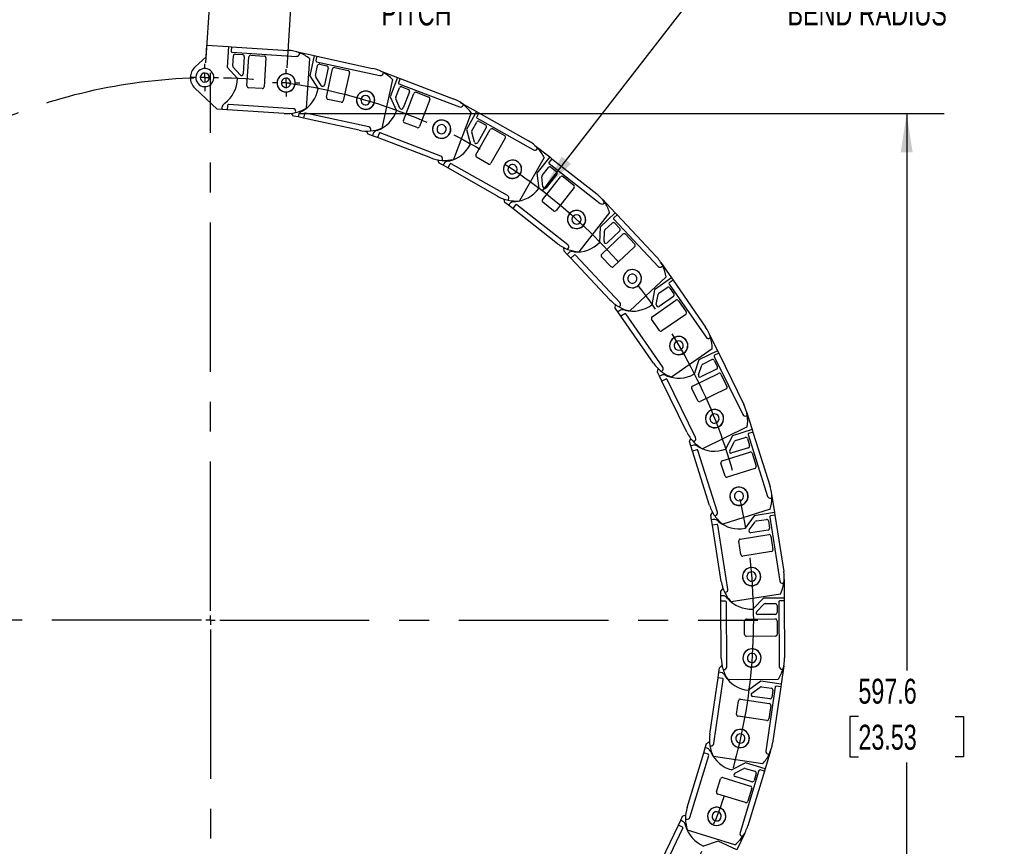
# Model space of a CAD drawing. Header units: millimetres. Extents: x 0 to 1816, y 0 to 1403.
# Tile 3 of 14: x 547 to 1091, y 450 to 907. Entities that reach past the tile are written whole.
import ezdxf

# ---------------------------------------------------------------- set-up
doc = ezdxf.new("R2010")
doc.units = ezdxf.units.MM
doc.header["$LTSCALE"] = 6.5
doc.linetypes.add('CENTERX2', pattern=[20.32, 12.7, -2.54, 2.54, -2.54])
doc.layers.add('CENTER', color=40, linetype='CENTERX2')
doc.layers.add('DIMENSIONS', color=140, linetype='Continuous', lineweight=25)
doc.styles.add('SLDTEXTSTYLE0', font='TXT', dxfattribs={"width": 0.7})
doc.dimstyles.new('SLDDIMSTYLE0', dxfattribs={"dimtxt": 14.027051, "dimasz": 21.463, "dimexe": 0, "dimexo": 0.0625, "dimgap": 3.506763, "dimtad": 0, "dimtih": 1, "dimtoh": 1, "dimdec": 1, "dimrnd": 1e-09, "dimzin": 12, "dimdsep": 46, "dimtxsty": 'SLDTEXTSTYLE0', "dimsah": 1, "dimcen": 0, "dimadec": 0, "dimazin": 3, "dimtfac": 1, "dimtdec": 1, "dimtofl": 0, "dimtmove": 0, "dimatfit": 3, "dimfxl": 0, "dimfrac": 2, "dimtolj": 1, "dimtzin": 12, "dimarcsym": 0})
doc.dimstyles.new('SLDDIMSTYLE1', dxfattribs={"dimtxt": 14.027051, "dimasz": 21.463, "dimexe": 0, "dimexo": 0.0625, "dimgap": 3.506763, "dimtad": 0, "dimtih": 1, "dimtoh": 1, "dimdec": 1, "dimrnd": 1e-09, "dimzin": 12, "dimdsep": 46, "dimtxsty": 'SLDTEXTSTYLE0', "dimsah": 1, "dimcen": 0.09, "dimadec": 0, "dimazin": 3, "dimtfac": 1, "dimtdec": 1, "dimtmove": 0, "dimatfit": 0, "dimfxl": 0, "dimfrac": 2, "dimtolj": 1, "dimtzin": 12, "dimarcsym": 0})
doc.dimstyles.new('SLDDIMSTYLE2', dxfattribs={"dimtxt": 14.027051, "dimasz": 21.463, "dimexe": 0, "dimexo": 0.0625, "dimgap": 3.506763, "dimtad": 0, "dimtih": 1, "dimtoh": 1, "dimdec": 1, "dimrnd": 1e-09, "dimzin": 12, "dimdsep": 46, "dimtxsty": 'SLDTEXTSTYLE0', "dimsah": 1, "dimcen": 0.09, "dimadec": 0, "dimazin": 3, "dimtfac": 1, "dimtdec": 1, "dimtofl": 0, "dimtmove": 0, "dimatfit": 3, "dimfxl": 0, "dimfrac": 2, "dimtolj": 1, "dimtzin": 12, "dimarcsym": 0})

# ---------------------------------------------------------------- blocks, each defined once
blk = doc.blocks.new('_D')
at = {"layer": 'DIMENSIONS'}
for p, q in [((1010.16, 947.58), (1005.45, 947.58)), ((1005.45, 947.58), (1005.45, 925.28)), ((1063.52, 947.58), (1068.23, 947.58)), ((1068.23, 947.58), (1068.23, 925.28)), ((835.8, 812.41), (924.58, 927.21)), ((924.58, 927.21), (960.7, 927.21)), ((1005.45, 925.28), (1010.16, 925.28)), ((1068.23, 925.28), (1063.52, 925.28))]:
    blk.add_line(p, q, dxfattribs=at)
blk.add_solid([(835.8, 812.41), (851.54, 827.37), (846.32, 831.41)], dxfattribs=at)
at = {"layer": 'DIMENSIONS', "attachment_point": 1, "style": 'SLDTEXTSTYLE0'}
for s, insert, char_height in [('R299.7', (1003.78, 968.45), 13.758), ('11.80', (1010.16, 943.02), 13.758), ('BEND RADIUS', (971.02, 917.59), 13.7583)]:
    blk.add_mtext(s, dxfattribs=dict(at, insert=insert, char_height=char_height))
blk = doc.blocks.new('_D_1')
at = {"layer": 'DIMENSIONS'}
for p, q in [((649.77, 883.26), (654.61, 958.3)), ((694.63, 880.36), (699.47, 955.4)), ((754.31, 947.58), (749.6, 947.58)), ((749.6, 947.58), (749.6, 925.28)), ((795.99, 947.58), (800.7, 947.58)), ((800.7, 947.58), (800.7, 925.28)), ((653.28, 937.7), (612.1, 940.36)), ((698.14, 934.81), (703.61, 934.46)), ((703.61, 934.46), (744.89, 934.46)), ((749.6, 925.28), (754.31, 925.28)), ((800.7, 925.28), (795.99, 925.28))]:
    blk.add_line(p, q, dxfattribs=at)
for points in [[(653.28, 937.7), (632.08, 942.38), (631.65, 935.79)], [(698.14, 934.81), (719.34, 930.13), (719.77, 936.72)]]:
    blk.add_solid(points, dxfattribs=at)
at = {"layer": 'DIMENSIONS', "char_height": 13.758, "attachment_point": 1, "style": 'SLDTEXTSTYLE0'}
for s, insert in [('44.9', (754.31, 968.45)), ('1.77', (754.31, 943.02)), ('PITCH', (746.79, 917.59))]:
    blk.add_mtext(s, dxfattribs=dict(at, insert=insert))
blk = doc.blocks.new('_D_2')
at = {"layer": 'DIMENSIONS'}
for p, q in [((701.31, 855.15), (1057.48, 855.15)), ((1036.84, 855.15), (1036.84, 547.53)), ((1010.16, 522.09), (1005.45, 522.09)), ((1005.45, 522.09), (1005.45, 499.8)), ((1063.52, 522.09), (1068.23, 522.09)), ((1068.23, 522.09), (1068.23, 499.8)), ((1005.45, 499.8), (1010.16, 499.8)), ((1036.84, 257.59), (1036.84, 496.66)), ((1068.23, 499.8), (1063.52, 499.8)), ((660.69, 257.59), (1057.48, 257.59))]:
    blk.add_line(p, q, dxfattribs=at)
for points in [[(1036.84, 855.15), (1033.54, 833.69), (1040.14, 833.69)], [(1036.84, 257.59), (1040.14, 279.05), (1033.54, 279.05)]]:
    blk.add_solid(points, dxfattribs=at)
at = {"layer": 'DIMENSIONS', "char_height": 13.758, "attachment_point": 1, "style": 'SLDTEXTSTYLE0'}
for s, insert in [('597.6', (1010.16, 542.97)), ('23.53', (1010.16, 517.54))]:
    blk.add_mtext(s, dxfattribs=dict(at, insert=insert))
blk = doc.blocks.new('SW_CENTERMARKSYMBOL_0')
at = {"layer": 'CENTER', "color": 0}
for p, q in [((0, 5.08), (0, 7.54)), ((-5.08, 0), (-7.54, 0)), ((0, 0), (-2.54, 0)), ((0, 0), (0, 2.54)), ((0, 0), (0, -2.54)), ((0, 0), (2.54, 0)), ((5.08, 0), (7.54, 0)), ((0, -5.08), (0, -7.54))]:
    blk.add_line(p, q, dxfattribs=at)
blk = doc.blocks.new('SW_CENTERMARKSYMBOL_1')
at = {"layer": 'CENTER', "color": 0}
for p, q in [((0, 5.08), (0, 7.54)), ((-5.08, 0), (-7.54, 0)), ((0, 0), (-2.54, 0)), ((0, 0), (0, 2.54)), ((0, 0), (0, -2.54)), ((0, 0), (2.54, 0)), ((5.08, 0), (7.54, 0)), ((0, -5.08), (0, -7.54))]:
    blk.add_line(p, q, dxfattribs=at)
blk = doc.blocks.new('SW_CENTERMARKSYMBOL_2')
at = {"layer": 'CENTER', "color": 0}
for p, q in [((0, 5.08), (0, 302.28)), ((-5.08, 0), (-302.28, 0)), ((0, 0), (-2.54, 0)), ((0, 0), (0, 2.54)), ((0, 0), (0, -2.54)), ((0, 0), (2.54, 0)), ((5.08, 0), (302.28, 0)), ((0, -5.08), (0, -302.28))]:
    blk.add_line(p, q, dxfattribs=at)

msp = doc.modelspace()

# ---------------------------------------------------------------- linework, layer by layer
for p, q in [((649.98, 886.49), (650.4, 892.98)), ((650.4, 892.98), (662.38, 892.21)), ((662.38, 892.21), (661.64, 880.83)), ((662.38, 892.21), (663.88, 892.11)), ((663.88, 892.11), (663.71, 889.61)), ((663.88, 892.11), (695.31, 890.08)), ((643.87, 880.94), (649.98, 886.49)), ((664.18, 889.08), (699.91, 886.77)), ((664.69, 881.45), (665.05, 887.02)), ((666.11, 887.96), (670.1, 887.7)), ((671.04, 886.64), (670.42, 877.07)), ((672.5, 870.51), (673.53, 886.47)), ((674.6, 887.41), (682.08, 886.92)), ((699.59, 889.35), (709.65, 887.16)), ((701.5, 888.17), (701.54, 888.7)), ((709.65, 887.16), (707.23, 876.02)), ((709.65, 887.16), (711.12, 886.84)), ((711.12, 886.84), (710.59, 884.39)), ((711.12, 886.84), (741.9, 880.13)), ((683.01, 885.86), (681.98, 869.89)), ((707.04, 885.54), (705.27, 858.13)), ((710.33, 876.17), (711.52, 881.63)), ((710.97, 883.8), (745.95, 876.17)), ((712.71, 882.4), (716.62, 881.54)), ((661.64, 880.83), (667.23, 874.47)), ((668.67, 876.47), (664.94, 880.72)), ((707.23, 876.02), (711.8, 868.89)), ((717.38, 880.35), (715.34, 870.99)), ((716.42, 864.19), (719.83, 879.82)), ((721.02, 880.58), (728.34, 878.99)), ((729.11, 877.8), (725.7, 862.16)), ((746.02, 878.77), (755.64, 875.09)), ((747.73, 877.32), (747.85, 877.84)), ((713.52, 870.66), (710.47, 875.42)), ((752.82, 873.89), (746.97, 847.05)), ((755.64, 875.09), (751.58, 864.44)), ((755.64, 875.09), (757.04, 874.56)), ((757.04, 874.56), (756.15, 872.22)), ((756.44, 871.58), (789.89, 858.81)), ((757.04, 874.56), (786.47, 863.32)), ((656.13, 857.54), (643.76, 869.2)), ((680.92, 868.96), (673.43, 869.44)), ((754.67, 864.13), (756.66, 869.35)), ((757.95, 869.93), (761.69, 868.5)), ((762.27, 867.21), (758.85, 858.26)), ((758.9, 851.37), (764.6, 866.32)), ((765.89, 866.9), (772.9, 864.22)), ((661.78, 859.68), (661.62, 857.18)), ((698.04, 857.83), (662.31, 860.14)), ((724.51, 861.4), (717.18, 863)), ((751.58, 864.44), (755.04, 856.71)), ((757, 858.2), (754.69, 863.37)), ((773.48, 862.93), (767.77, 847.98)), ((790.34, 861.36), (799.31, 856.29)), ((791.82, 859.67), (792.01, 860.17)), ((658.62, 857.38), (656.13, 857.54)), ((658.69, 858.37), (658.62, 857.38)), ((661.62, 857.18), (658.62, 857.38)), ((693.05, 855.15), (661.62, 857.18)), ((698.29, 853.81), (697.14, 855.28)), ((700.73, 853.28), (698.29, 853.81)), ((699.4, 855.71), (699.44, 856.24)), ((700.95, 854.26), (700.73, 853.28)), ((704.2, 855.08), (703.66, 852.64)), ((739.77, 847.84), (704.79, 855.46)), ((796.34, 855.52), (786.54, 829.86)), ((799.31, 856.29), (793.7, 846.37)), ((799.31, 856.29), (800.62, 855.55)), ((800.62, 855.55), (799.39, 853.37)), ((800.62, 855.55), (828.03, 840.04)), ((703.66, 852.64), (700.73, 853.28)), ((734.44, 845.93), (703.66, 852.64)), ((766.48, 847.41), (759.47, 850.08)), ((796.71, 845.6), (799.46, 850.46)), ((799.57, 852.69), (830.73, 835.06)), ((800.82, 850.84), (804.3, 848.87)), ((739.42, 843.82), (738.5, 845.45)), ((741.76, 842.93), (739.42, 843.82)), ((740.8, 845.53), (740.92, 846.05)), ((742.11, 843.87), (741.76, 842.93)), ((744.56, 841.86), (741.76, 842.93)), ((745.45, 844.2), (744.56, 841.86)), ((779.54, 831.71), (746.1, 844.49)), ((793.7, 846.37), (795.96, 838.2)), ((798.13, 839.39), (796.62, 844.84)), ((798.98, 832.35), (806.86, 846.27)), ((804.68, 847.51), (799.96, 839.16)), ((808.22, 846.65), (814.75, 842.96)), ((773.99, 830.62), (744.56, 841.86)), ((815.13, 841.6), (807.25, 827.67)), ((831.57, 837.52), (839.68, 831.17)), ((832.78, 835.63), (833.04, 836.1)), ((778.59, 827.8), (777.93, 829.54)), ((780.77, 826.57), (778.59, 827.8)), ((780.22, 829.28), (780.41, 829.78)), ((781.26, 827.44), (780.77, 826.57)), ((783.38, 825.09), (780.77, 826.57)), ((784.61, 827.26), (783.38, 825.09)), ((816.45, 809.82), (785.29, 827.45)), ((805.88, 827.29), (799.36, 830.99)), ((836.62, 830.85), (823.1, 806.95)), ((839.68, 831.17), (832.64, 822.2)), ((840.86, 830.24), (839.31, 828.27)), ((839.4, 827.57), (867.57, 805.48)), ((839.68, 831.17), (840.86, 830.24)), ((840.86, 830.24), (865.64, 810.81)), ((810.8, 809.58), (783.38, 825.09)), ((832.64, 822.2), (833.66, 813.79)), ((835.5, 820.99), (838.95, 825.38)), ((843.67, 821.68), (837.76, 814.14)), ((840.36, 825.55), (843.5, 823.08)), ((835.98, 814.63), (835.3, 820.25)), ((835.77, 807.55), (845.64, 820.14)), ((847.04, 820.31), (852.95, 815.68)), ((853.12, 814.27), (843.24, 801.68)), ((814.93, 806.09), (814.53, 807.92)), ((816.9, 804.55), (814.93, 806.09)), ((816.76, 807.32), (817.02, 807.78)), ((817.52, 805.34), (816.9, 804.55)), ((841.84, 801.51), (835.94, 806.14)), ((868.76, 807.79), (875.83, 800.29)), ((869.68, 805.74), (870.01, 806.16)), ((819.26, 802.7), (816.9, 804.55)), ((820.8, 804.67), (819.26, 802.7)), ((844.05, 783.26), (819.26, 802.7)), ((849.68, 782.66), (821.5, 804.75)), ((872.76, 800.44), (855.82, 778.82)), ((875.83, 800.29), (867.53, 792.47)), ((875.83, 800.29), (876.86, 799.2)), ((870.18, 790.85), (874.25, 794.68)), ((875.02, 796.78), (899.57, 770.72)), ((876.86, 799.2), (875.04, 797.49)), ((875.66, 794.64), (878.41, 791.73)), ((876.86, 799.2), (898.46, 776.27)), ((867.53, 792.47), (867.28, 784.01)), ((868.43, 777.52), (880.08, 788.49)), ((869.7, 784.5), (869.87, 790.15)), ((878.36, 790.31), (871.39, 783.74)), ((881.49, 788.45), (886.64, 782.99)), ((847.61, 779.2), (847.49, 781.07)), ((849.33, 777.38), (847.61, 779.2)), ((850.06, 778.07), (849.33, 777.38)), ((849.6, 780.14), (849.93, 780.56)), ((886.59, 781.58), (874.95, 770.61)), ((851.39, 775.2), (849.33, 777.38)), ((853.21, 776.91), (851.39, 775.2)), ((872.99, 752.27), (851.39, 775.2)), ((878.47, 750.84), (853.91, 776.89)), ((873.54, 770.65), (868.39, 776.11)), ((901.1, 772.83), (906.96, 764.36)), ((901.69, 770.66), (902.08, 771.03)), ((903.95, 764.96), (883.96, 746.12)), ((906.96, 764.36), (897.59, 757.87)), ((907.81, 763.12), (905.76, 761.7)), ((906.96, 764.36), (907.81, 763.12)), ((907.81, 763.12), (925.75, 737.23)), ((897.59, 757.87), (896.07, 749.53)), ((899.97, 755.86), (904.56, 759.04)), ((905.63, 761), (926.01, 731.57)), ((905.95, 758.79), (908.23, 755.5)), ((896.24, 742.95), (909.4, 752.06)), ((898.54, 749.65), (899.55, 755.22)), ((907.97, 754.11), (900.09, 748.65)), ((910.79, 751.8), (915.06, 745.64)), ((875.91, 747.72), (876.07, 749.58)), ((877.33, 745.67), (875.91, 747.72)), ((878.15, 746.23), (877.33, 745.67)), ((879.04, 743.2), (877.33, 745.67)), ((878.01, 748.35), (878.4, 748.72)), ((881.1, 744.62), (879.04, 743.2)), ((896.97, 717.3), (879.04, 743.2)), ((902.17, 715.06), (881.79, 744.5)), ((900.26, 735.39), (895.99, 741.56)), ((914.81, 744.25), (901.65, 735.14)), ((927.84, 733.42), (932.37, 724.17)), ((928.1, 731.19), (928.54, 731.5)), ((929.48, 725.22), (906.9, 709.58)), ((932.37, 724.17), (922.13, 719.16)), ((932.37, 724.17), (933.03, 722.82)), ((922.13, 719.16), (919.39, 711.14)), ((924.18, 716.82), (929.2, 719.28)), ((930.54, 718.82), (932.3, 715.23)), ((930.55, 721.05), (946.3, 688.91)), ((933.03, 722.82), (930.78, 721.72)), ((933.03, 722.82), (946.89, 694.54)), ((899.18, 712.36), (899.61, 714.18)), ((900.28, 710.12), (899.18, 712.36)), ((901.35, 712.67), (901.79, 712.98)), ((921.84, 710.89), (923.68, 716.25)), ((931.84, 713.89), (923.23, 709.67)), ((901.18, 710.56), (900.28, 710.12)), ((901.6, 707.43), (900.28, 710.12)), ((903.84, 708.53), (901.6, 707.43)), ((915.46, 679.14), (901.6, 707.43)), ((920.26, 676.15), (904.51, 708.3)), ((918.57, 704.6), (932.94, 711.64)), ((934.28, 711.19), (937.57, 704.45)), ((921.41, 696.53), (918.11, 703.27)), ((937.12, 703.11), (922.75, 696.07)), ((948.31, 688.22), (948.79, 688.45)), ((948.38, 690.46), (951.48, 680.64)), ((948.78, 682.1), (924.12, 670.02)), ((951.48, 680.64), (940.61, 677.21)), ((951.48, 680.64), (951.93, 679.21)), ((916.9, 673.93), (917.6, 675.66)), ((940.61, 677.21), (936.7, 669.7)), ((942.29, 674.59), (947.61, 676.27)), ((948.87, 675.62), (950.07, 671.8)), ((949.22, 677.83), (959.99, 643.68)), ((951.93, 679.21), (949.55, 678.45)), ((951.93, 679.21), (961.4, 649.16)), ((917.65, 671.54), (916.9, 673.93)), ((918.6, 671.84), (917.65, 671.54)), ((918.55, 668.68), (917.65, 671.54)), ((920.94, 669.43), (918.55, 668.68)), ((919.1, 673.91), (919.57, 674.14)), ((932.33, 634.96), (921.56, 669.11)), ((939.09, 669.08), (941.7, 674.1)), ((949.42, 670.55), (940.28, 667.67)), ((928.02, 638.64), (918.55, 668.68)), ((934.91, 663.35), (950.17, 668.17)), ((951.42, 667.51), (953.68, 660.36)), ((936.51, 654.95), (934.26, 662.1)), ((953.03, 659.11), (937.77, 654.29)), ((961.87, 642.7), (962.38, 642.87)), ((962.27, 644.91), (963.87, 634.74)), ((961.42, 636.59), (935.22, 628.33)), ((928.67, 633.27), (929.63, 634.88)), ((929.06, 630.8), (928.67, 633.27)), ((930.05, 630.96), (929.06, 630.8)), ((929.52, 627.84), (929.06, 630.8)), ((930.84, 632.92), (931.35, 633.08)), ((952.61, 632.97), (947.61, 626.13)), ((963.87, 634.74), (952.61, 632.97)), ((953.87, 630.13), (959.39, 631)), ((961.21, 632.29), (966.75, 596.93)), ((964.1, 633.25), (961.63, 632.87)), ((963.87, 634.74), (964.1, 633.25)), ((964.1, 633.25), (968.97, 602.13)), ((931.99, 628.23), (929.52, 627.84)), ((934.4, 596.72), (929.52, 627.84)), ((938.1, 592.44), (932.56, 627.81)), ((949.89, 625.16), (953.22, 629.73)), ((960.54, 630.16), (961.15, 626.21)), ((944.9, 620.12), (960.71, 622.6)), ((960.32, 625.07), (950.85, 623.59)), ((961.85, 621.77), (963.01, 614.36)), ((945.23, 611.57), (944.07, 618.98)), ((962.18, 613.21), (946.37, 610.74)), ((934.23, 591.31), (935.42, 592.76)), ((968.47, 595.68), (968.99, 595.76)), ((969.2, 597.8), (969.25, 587.5)), ((934.25, 588.81), (934.23, 591.31)), ((935.25, 588.82), (934.25, 588.81)), ((934.26, 585.81), (934.25, 588.81)), ((936.33, 590.64), (936.85, 590.73)), ((967.11, 589.69), (939.97, 585.44)), ((957.85, 587.44), (951.89, 581.42)), ((969.25, 587.5), (957.85, 587.44)), ((969.25, 587.5), (969.26, 586)), ((936.76, 585.83), (934.26, 585.81)), ((934.43, 554.31), (934.26, 585.81)), ((937.45, 549.53), (937.26, 585.33)), ((954, 580.12), (957.98, 584.14)), ((958.68, 584.44), (964.27, 584.47)), ((965.27, 583.48), (965.29, 579.48)), ((966.26, 585.48), (966.45, 549.68)), ((969.26, 586), (966.76, 585.98)), ((969.26, 586), (969.43, 554.5)), ((964.3, 578.47), (954.71, 578.42)), ((947.36, 567.38), (947.32, 574.88)), ((948.31, 575.89), (964.31, 575.97)), ((965.32, 574.98), (965.36, 567.48)), ((964.36, 566.47), (948.36, 566.39)), ((933.46, 548.99), (934.84, 550.25)), ((969, 550.18), (967.51, 539.98)), ((932.66, 543.55), (933.1, 546.52)), ((933.1, 546.52), (933.46, 548.99)), ((934.09, 546.38), (933.1, 546.52)), ((935.43, 548.02), (935.96, 548.02)), ((967.96, 548.19), (968.49, 548.19)), ((928.12, 512.38), (932.66, 543.55)), ((930.39, 507.2), (935.56, 542.62)), ((935.14, 543.19), (932.66, 543.55)), ((965.72, 542.48), (938.25, 542.33)), ((956.23, 541.63), (949.44, 536.57)), ((951.33, 534.98), (955.86, 538.36)), ((967.51, 539.98), (956.23, 541.63)), ((956.61, 538.54), (962.13, 537.74)), ((964.26, 538.44), (959.09, 503.01)), ((967.3, 538.5), (962.75, 507.33)), ((967.3, 538.5), (964.82, 538.86)), ((967.51, 539.98), (967.3, 538.5)), ((961.27, 531.8), (951.78, 533.18)), ((962.98, 536.6), (962.4, 532.65)), ((942.86, 523.37), (943.94, 530.79)), ((945.07, 531.64), (960.91, 529.33)), ((961.75, 528.19), (960.67, 520.77)), ((959.53, 519.93), (943.7, 522.24)), ((925.64, 504.88), (926.36, 507.27)), ((926.36, 507.27), (927.92, 508.3)), ((928.16, 506.01), (928.69, 505.93)), ((915.61, 471.87), (924.76, 502.01)), ((917.08, 466.4), (927.49, 500.66)), ((924.76, 502.01), (925.64, 504.88)), ((927.16, 501.28), (924.76, 502.01)), ((926.59, 504.59), (925.64, 504.88)), ((961.68, 503.12), (958.69, 493.27)), ((960.36, 501.31), (960.88, 501.24)), ((957.29, 496), (930.11, 499.96)), ((947.78, 496.58), (940.31, 492.59)), ((958.69, 493.27), (947.78, 496.58)), ((941.94, 490.73), (946.93, 493.4)), ((955.24, 492.22), (944.83, 457.97)), ((947.69, 493.47), (953.03, 491.85)), ((958.25, 491.83), (949.09, 461.69)), ((953.7, 490.6), (952.54, 486.77)), ((958.25, 491.83), (955.86, 492.56)), ((958.69, 493.27), (958.25, 491.83)), ((931.82, 480.53), (934, 487.7)), ((935.25, 488.37), (950.56, 483.72)), ((951.29, 486.11), (942.12, 488.9)), ((947.8, 474.63), (932.49, 479.28)), ((951.23, 482.47), (949.05, 475.29)), ((913.11, 467.07), (914.8, 467.86)), ((910.74, 462.11), (912.03, 464.82)), ((912.03, 464.82), (913.11, 467.07)), ((912.93, 464.38), (912.03, 464.82)), ((914.7, 465.56), (915.21, 465.4)), ((897.18, 433.68), (910.74, 462.11)), ((897.82, 428.05), (913.23, 460.36)), ((913, 461.03), (910.74, 462.11)), ((942, 451.3), (915.72, 459.29)), ((947.41, 457.69), (942.98, 448.39)), ((932.69, 453.3), (924.7, 450.47)), ((942.98, 448.39), (932.69, 453.3)), ((945.83, 456.1), (946.34, 455.94))]:
    msp.add_line(p, q)
for centre, radius, start, end in [((664.21, 889.58), 0.5, 176.3, 266.3), ((666.05, 886.96), 1, 86.3, 176.3), ((670.04, 886.7), 1, 356.3, 86.3), ((674.53, 886.41), 1, 86.3, 176.3), ((682.02, 885.93), 1, 356.3, 86.3), ((693.96, 869.12), 21, 68.8453, 86.3028), ((700, 888.27), 1.5, 266.3, 356.3), ((693.96, 869.12), 21, 51.4535, 68.8453), ((649.24, 875.02), 8, 132.2208, 226.7022), ((665.69, 881.38), 1, 176.3, 221.3), ((711.08, 884.29), 0.5, 167.7, 257.7), ((712.5, 881.42), 1, 77.7, 167.7), ((716.41, 880.57), 1, 347.7, 77.7), ((649.24, 875.02), 5, 356.3, 176.3), ((649.24, 875.02), 2.55, 356.3, 176.3), ((669.42, 877.13), 1, 221.3, 356.3), ((694.15, 872.11), 5.05, 86.3, 266.3), ((694.1, 872.13), 5, 347.7, 167.7), ((694.15, 872.11), 5.05, 266.3, 86.3), ((711.31, 875.96), 1, 167.7, 212.7), ((720.8, 879.61), 1, 77.7, 167.7), ((728.13, 878.01), 1, 347.7, 77.7), ((737.42, 859.61), 21, 60.2453, 77.7028), ((746.27, 877.64), 1.5, 257.7, 347.7), ((737.42, 859.61), 21, 42.8535, 60.2453), ((649.24, 875.02), 5, 176.3, 356.3), ((649.24, 875.02), 2.55, 176.3, 356.3), ((649.24, 875.02), 18, 308.1103, 358.2432), ((673.5, 870.44), 1, 176.3, 266.3), ((694.1, 872.13), 5, 167.7, 347.7), ((694.1, 872.13), 2.55, 167.7, 347.7), ((694.1, 872.13), 2.55, 347.7, 167.7), ((714.36, 871.2), 1, 212.7, 347.7), ((756.62, 872.04), 0.5, 159.1, 249.1), ((680.98, 869.96), 1, 266.3, 356.3), ((694.1, 872.13), 18, 299.5103, 349.6432), ((738.06, 862.54), 5.05, 77.7, 257.7), ((738.01, 862.56), 5, 339.1, 159.1), ((738.01, 862.56), 2.55, 339.1, 159.1), ((738.06, 862.54), 5.05, 257.7, 77.7), ((757.6, 869), 1, 69.1, 159.1), ((761.33, 867.57), 1, 339.1, 69.1), ((765.54, 865.96), 1, 69.1, 159.1), ((661.49, 858.3), 2.8, 113.9205, 178.4017), ((662.28, 859.64), 0.5, 86.3, 176.3), ((717.39, 863.97), 1, 167.7, 257.7), ((724.72, 862.38), 1, 257.7, 347.7), ((738.01, 862.56), 5, 159.1, 339.1), ((738.01, 862.56), 2.55, 159.1, 339.1), ((755.6, 863.78), 1, 159.1, 204.1), ((772.54, 863.29), 1, 339.1, 69.1), ((778.98, 843.7), 21, 51.6453, 69.1028), ((790.42, 860.21), 1.5, 249.1, 339.1), ((778.98, 843.7), 21, 34.2535, 51.6453), ((694.41, 876.11), 21, 266.2972, 283.7547), ((697.94, 856.34), 1.5, 356.3, 86.3), ((694.41, 876.11), 21, 283.7547, 301.1465), ((703.7, 853.76), 2.8, 105.3205, 169.8017), ((704.69, 854.98), 0.5, 77.7, 167.7), ((738.01, 862.56), 18, 290.9103, 341.0432), ((757.91, 858.61), 1, 204.1, 339.1), ((759.83, 851.02), 1, 159.1, 249.1), ((780.05, 846.51), 5.05, 69.1, 249.1), ((780, 846.53), 5, 150.5, 330.5), ((780, 846.53), 5, 330.5, 150.5), ((780, 846.53), 2.55, 330.5, 150.5), ((780.05, 846.51), 5.05, 249.1, 69.1), ((799.82, 853.13), 0.5, 150.5, 240.5), ((800.33, 849.97), 1, 60.5, 150.5), ((803.81, 848), 1, 330.5, 60.5), ((738.92, 866.45), 21, 257.6972, 275.1547), ((739.45, 846.37), 1.5, 347.7, 77.7), ((738.92, 866.45), 21, 275.1547, 292.5465), ((744.76, 842.96), 2.8, 96.7205, 161.2017), ((745.92, 844.02), 0.5, 69.1, 159.1), ((766.84, 848.34), 1, 249.1, 339.1), ((780, 846.53), 2.55, 150.5, 330.5), ((797.58, 845.11), 1, 150.5, 195.5), ((807.73, 845.78), 1, 60.5, 150.5), ((814.26, 842.09), 1, 330.5, 60.5), ((780, 846.53), 18, 282.3103, 332.4432), ((799.09, 839.66), 1, 195.5, 330.5), ((817.69, 821.76), 21, 43.0453, 60.5028), ((799.85, 831.86), 1, 150.5, 240.5), ((831.47, 836.37), 1.5, 240.5, 330.5), ((817.69, 821.76), 21, 25.6535, 43.0453), ((781.48, 850.24), 21, 249.0972, 266.5547), ((779.01, 830.31), 1.5, 339.1, 69.1), ((781.48, 850.24), 21, 266.5547, 283.9465), ((783.75, 826.15), 2.8, 88.1205, 152.6017), ((785.05, 827.02), 0.5, 60.5, 150.5), ((806.38, 828.16), 1, 240.5, 330.5), ((819.17, 824.37), 5.05, 60.5, 240.5), ((819.13, 824.41), 5, 141.9, 321.9), ((819.13, 824.41), 5, 321.9, 141.9), ((819.17, 824.37), 5.05, 240.5, 60.5), ((819.13, 824.41), 2.55, 321.9, 141.9), ((839.71, 827.97), 0.5, 141.9, 231.9), ((819.13, 824.41), 2.55, 141.9, 321.9), ((839.74, 824.76), 1, 51.9, 141.9), ((842.89, 822.3), 1, 321.9, 51.9), ((836.29, 820.37), 1, 141.9, 186.9), ((846.43, 819.52), 1, 51.9, 141.9), ((852.33, 814.89), 1, 321.9, 51.9), ((819.13, 824.41), 18, 273.7103, 323.8432), ((836.97, 814.75), 1, 186.9, 321.9), ((852.69, 794.28), 21, 34.4453, 51.9028), ((821.14, 827.85), 21, 240.4972, 257.9547), ((815.71, 808.52), 1.5, 330.5, 60.5), ((821.14, 827.85), 21, 257.9547, 275.3465), ((819.78, 803.69), 2.8, 79.5205, 144.0017), ((821.2, 804.36), 0.5, 51.9, 141.9), ((836.55, 806.93), 1, 141.9, 231.9), ((868.5, 806.66), 1.5, 231.9, 321.9), ((852.69, 794.28), 21, 17.0535, 34.4453), ((842.46, 802.3), 1, 231.9, 321.9), ((854.54, 796.64), 5.05, 51.9, 231.9), ((854.5, 796.68), 5, 133.3, 313.3), ((854.5, 796.68), 5, 313.3, 133.3), ((854.54, 796.64), 5.05, 231.9, 51.9), ((854.5, 796.68), 2.55, 133.3, 313.3), ((854.5, 796.68), 2.55, 313.3, 133.3), ((874.93, 793.95), 1, 43.3, 133.3), ((875.38, 797.12), 0.5, 133.3, 223.3), ((870.87, 790.12), 1, 133.3, 178.3), ((877.68, 791.04), 1, 313.3, 43.3), ((880.76, 787.77), 1, 43.3, 133.3), ((857.01, 799.79), 21, 231.8972, 249.3547), ((854.5, 796.68), 18, 265.1103, 315.2432), ((870.7, 784.47), 1, 178.3, 313.3), ((857.01, 799.79), 21, 249.3547, 266.7465), ((848.75, 781.48), 1.5, 321.9, 51.9), ((852.05, 776.1), 2.8, 70.9205, 135.4017), ((885.91, 782.31), 1, 313.3, 43.3), ((853.55, 776.55), 0.5, 43.3, 133.3), ((869.12, 776.79), 1, 133.3, 223.3), ((883.18, 761.87), 21, 25.8453, 43.3028), ((874.26, 771.33), 1, 223.3, 313.3), ((885.36, 763.93), 5.05, 43.3, 223.3), ((885.33, 763.98), 5, 124.7, 304.7), ((885.36, 763.93), 5.05, 223.3, 43.3), ((885.33, 763.98), 5, 304.7, 124.7), ((900.66, 771.75), 1.5, 223.3, 313.3), ((883.18, 761.87), 21, 8.4535, 25.8453), ((885.33, 763.98), 2.55, 124.7, 304.7), ((885.33, 763.98), 2.55, 304.7, 124.7), ((906.04, 761.29), 0.5, 124.7, 214.7), ((900.54, 755.04), 1, 124.7, 169.7), ((905.13, 758.22), 1, 34.7, 124.7), ((888.27, 766.67), 21, 223.2972, 240.7547), ((877.37, 749.81), 1.5, 313.3, 43.3), ((907.4, 754.93), 1, 304.7, 34.7), ((909.97, 751.23), 1, 34.7, 124.7), ((888.27, 766.67), 21, 240.7547, 258.1465), ((879.83, 743.99), 2.8, 62.3205, 126.8017), ((885.33, 763.98), 18, 256.5103, 306.6432), ((899.52, 749.48), 1, 169.7, 304.7), ((914.24, 745.07), 1, 304.7, 34.7), ((881.38, 744.21), 0.5, 34.7, 124.7), ((896.81, 742.12), 1, 124.7, 214.7), ((901.08, 735.96), 1, 214.7, 304.7), ((908.48, 725.27), 21, 17.2453, 34.7028), ((910.95, 726.98), 5.05, 34.7, 214.7), ((910.92, 727.03), 5, 116.1, 296.1), ((910.95, 726.98), 5.05, 214.7, 34.7), ((910.92, 727.03), 2.55, 116.1, 296.1), ((910.92, 727.03), 5, 296.1, 116.1), ((910.92, 727.03), 2.55, 296.1, 116.1), ((927.25, 732.43), 1.5, 214.7, 304.7), ((908.48, 725.27), 21, 359.8535, 17.2453), ((929.64, 718.38), 1, 26.1, 116.1), ((931, 721.27), 0.5, 116.1, 206.1), ((914.24, 729.26), 21, 214.6972, 232.1547), ((914.24, 729.26), 21, 232.1547, 249.5465), ((900.94, 714.21), 1.5, 304.7, 34.7), ((924.62, 715.92), 1, 116.1, 161.1), ((931.4, 714.79), 1, 296.1, 26.1), ((902.5, 708.09), 2.8, 53.7205, 118.2017), ((904.06, 708.08), 0.5, 26.1, 116.1), ((910.92, 727.03), 18, 247.9103, 298.0432), ((922.79, 710.57), 1, 161.1, 296.1), ((933.38, 710.75), 1, 26.1, 116.1), ((919.01, 703.71), 1, 116.1, 206.1), ((936.68, 704.01), 1, 296.1, 26.1), ((922.31, 696.97), 1, 206.1, 296.1), ((930.72, 686.62), 5.05, 26.1, 206.1), ((930.71, 686.67), 5, 107.5, 287.5), ((930.71, 686.67), 5, 287.5, 107.5), ((928.03, 685.3), 21, 8.6453, 26.1028), ((930.72, 686.62), 5.05, 206.1, 26.1), ((930.71, 686.67), 2.55, 107.5, 287.5), ((930.71, 686.67), 2.55, 287.5, 107.5), ((947.65, 689.57), 1.5, 206.1, 296.1), ((928.03, 685.3), 21, 351.2535, 8.6453), ((934.31, 688.38), 21, 206.0972, 223.5547), ((918.91, 675.49), 1.5, 296.1, 26.1), ((942.59, 673.64), 1, 107.5, 152.5), ((947.91, 675.32), 1, 17.5, 107.5), ((949.7, 677.98), 0.5, 107.5, 197.5), ((919.54, 669.21), 2.8, 45.1205, 109.6017), ((934.31, 688.38), 21, 223.5547, 240.9465), ((921.09, 668.96), 0.5, 17.5, 107.5), ((930.71, 686.67), 18, 239.3103, 289.4432), ((939.98, 668.62), 1, 152.5, 287.5), ((949.12, 671.5), 1, 287.5, 17.5), ((950.47, 667.21), 1, 17.5, 107.5), ((935.21, 662.4), 1, 107.5, 197.5), ((952.73, 660.06), 1, 287.5, 17.5), ((937.47, 655.25), 1, 197.5, 287.5), ((944.24, 643.75), 5.05, 17.5, 197.5), ((944.23, 643.81), 5, 98.9, 278.9), ((944.23, 643.81), 5, 278.9, 98.9), ((941.38, 642.85), 21, 0.0453, 17.5028), ((944.24, 643.75), 5.05, 197.5, 17.5), ((944.23, 643.81), 2.55, 98.9, 278.9), ((944.23, 643.81), 2.55, 278.9, 98.9), ((961.42, 644.14), 1.5, 197.5, 287.5), ((941.38, 642.85), 21, 342.6535, 0.0453), ((948.05, 644.95), 21, 197.4972, 214.9547), ((930.58, 628.21), 2.8, 36.5205, 101.0017), ((948.05, 644.95), 21, 214.9547, 232.3465), ((930.9, 634.51), 1.5, 287.5, 17.5), ((959.55, 630.01), 1, 8.9, 98.9), ((961.71, 632.37), 0.5, 98.9, 188.9), ((932.07, 627.73), 0.5, 8.9, 98.9), ((944.23, 643.81), 18, 230.7103, 280.8432), ((954.03, 629.15), 1, 98.9, 143.9), ((960.17, 626.06), 1, 278.9, 8.9), ((945.06, 619.14), 1, 98.9, 188.9), ((950.7, 624.57), 1, 143.9, 278.9), ((960.86, 621.61), 1, 8.9, 98.9), ((946.22, 611.73), 1, 188.9, 278.9), ((962.02, 614.2), 1, 278.9, 8.9), ((951.19, 599.35), 5.05, 8.9, 188.9), ((951.19, 599.4), 5, 90.3, 270.3), ((951.19, 599.4), 5, 270.3, 90.3), ((951.19, 599.35), 5.05, 188.9, 8.9), ((951.19, 599.4), 2.55, 90.3, 270.3), ((951.19, 599.4), 2.55, 270.3, 90.3), ((948.23, 598.88), 21, 351.4453, 8.9028), ((955.14, 599.97), 21, 188.8972, 206.3547), ((968.23, 597.16), 1.5, 188.9, 278.9), ((948.23, 598.88), 21, 334.0535, 351.4453), ((935.36, 586.02), 2.8, 27.9205, 92.4017), ((955.14, 599.97), 21, 206.3547, 223.7465), ((936.62, 592.21), 1.5, 278.9, 8.9), ((951.19, 599.4), 18, 222.1103, 272.2432), ((936.76, 585.33), 0.5, 0.3, 90.3), ((958.69, 583.44), 1, 90.3, 135.3), ((964.27, 583.47), 1, 0.3, 90.3), ((966.76, 585.48), 0.5, 90.3, 180.3), ((954.71, 579.42), 1, 135.3, 270.3), ((964.29, 579.47), 1, 270.3, 0.3), ((948.32, 574.89), 1, 90.3, 180.3), ((964.32, 574.97), 1, 0.3, 90.3), ((948.36, 567.39), 1, 180.3, 270.3), ((964.36, 567.47), 1, 270.3, 0.3), ((951.43, 554.4), 5.05, 0.3, 180.3), ((951.43, 554.46), 5, 81.7, 261.7), ((951.43, 554.46), 2.55, 81.7, 261.7), ((951.43, 554.46), 5, 261.7, 81.7), ((951.43, 554.46), 2.55, 261.7, 81.7), ((955.43, 554.42), 21, 180.2972, 197.7547), ((935.95, 549.52), 1.5, 270.3, 0.3), ((951.43, 554.4), 5.05, 180.3, 0.3), ((967.95, 549.69), 1.5, 180.3, 270.3), ((948.43, 554.39), 21, 342.8453, 0.3028), ((933.78, 543.59), 2.8, 19.3205, 83.8017), ((955.43, 554.42), 21, 197.7547, 215.1465), ((951.43, 554.46), 18, 213.5103, 263.6432), ((948.43, 554.39), 21, 325.4535, 342.8453), ((935.06, 542.7), 0.5, 351.7, 81.7), ((956.46, 537.55), 1, 81.7, 126.7), ((964.75, 538.37), 0.5, 81.7, 171.7), ((951.93, 534.17), 1, 126.7, 261.7), ((961.99, 536.75), 1, 351.7, 81.7), ((944.93, 530.65), 1, 81.7, 171.7), ((960.76, 528.34), 1, 351.7, 81.7), ((961.41, 532.79), 1, 261.7, 351.7), ((943.85, 523.23), 1, 171.7, 261.7), ((959.68, 520.92), 1, 261.7, 351.7), ((948.9, 509.35), 21, 171.6972, 189.1547), ((944.94, 509.93), 5.05, 351.7, 171.7), ((944.95, 509.98), 5, 73.1, 253.1), ((944.95, 509.98), 2.55, 73.1, 253.1), ((944.95, 509.98), 5, 253.1, 73.1), ((944.95, 509.98), 2.55, 253.1, 73.1), ((948.9, 509.35), 21, 189.1547, 206.5465), ((928.91, 507.42), 1.5, 261.7, 351.7), ((944.94, 509.93), 5.05, 171.7, 351.7), ((941.97, 510.36), 21, 334.2453, 351.7028), ((925.88, 501.88), 2.8, 10.7205, 75.2017), ((927.01, 500.8), 0.5, 343.1, 73.1), ((944.95, 509.98), 18, 204.9103, 255.0432), ((941.97, 510.36), 21, 316.8535, 334.2453), ((960.57, 502.8), 1.5, 171.7, 261.7), ((942.41, 489.85), 1, 118.1, 253.1), ((947.4, 492.52), 1, 73.1, 118.1), ((952.74, 490.89), 1, 343.1, 73.1), ((955.71, 492.08), 0.5, 73.1, 163.1), ((934.96, 487.41), 1, 73.1, 163.1), ((951.58, 487.07), 1, 253.1, 343.1), ((932.78, 480.23), 1, 163.1, 253.1), ((950.27, 482.76), 1, 343.1, 73.1), ((948.09, 475.58), 1, 253.1, 343.1), ((935.7, 465.76), 21, 163.0972, 180.5547), ((931.87, 466.92), 5.05, 163.1, 343.1), ((931.9, 466.97), 5, 64.5, 244.5), ((931.87, 466.92), 5.05, 343.1, 163.1), ((931.9, 466.97), 2.55, 64.5, 244.5), ((931.9, 466.97), 5, 244.5, 64.5), ((931.9, 466.97), 2.55, 244.5, 64.5), ((911.82, 461.81), 2.8, 2.1205, 66.6017), ((935.7, 465.76), 21, 180.5547, 197.9465), ((915.65, 466.84), 1.5, 253.1, 343.1), ((912.78, 460.58), 0.5, 334.5, 64.5), ((931.9, 466.97), 18, 196.3103, 246.4432), ((946.26, 457.53), 1.5, 163.1, 253.1), ((929, 467.8), 21, 325.6453, 343.1028), ((929, 467.8), 21, 308.2535, 325.6453)]:
    msp.add_arc(centre, radius, start, end)
at = {"layer": 'CENTER'}
msp.add_circle((652.42, 575.31), 299.74, dxfattribs=at)

# ---------------------------------------------------------------- block references
for name, p in [('SW_CENTERMARKSYMBOL_0', (649.24, 875.02)), ('SW_CENTERMARKSYMBOL_2', (652.42, 575.31)), ('SW_CENTERMARKSYMBOL_1', (694.1, 872.13))]:
    msp.add_blockref(name, p, dxfattribs=at)

# ---------------------------------------------------------------- dimensions: what is measured, and where the dimension line sits
at = {"layer": 'DIMENSIONS'}
dim = msp.add_linear_dim(base=(653.285, 937.7024), p1=(694.0955, 872.1252), p2=(649.2428, 875.0175), angle=356.3104, text='<>\\PPITCH', dimstyle='SLDDIMSTYLE1', dxfattribs=at)
dim.commit()
dim.dimension.update_dxf_attribs({"geometry": '_D_1', "text_midpoint": (703.613, 934.457), "dimtype": 160})
dim = msp.add_radius_dim(center=(652.42, 575.31), mpoint=(835.8, 812.41), text='<>\\PBEND RADIUS', dimstyle='SLDDIMSTYLE0', dxfattribs=at)
dim.commit()
dim.dimension.update_dxf_attribs({"geometry": '_D', "text_midpoint": (1036.84, 934.46), "dimtype": 164})
dim = msp.add_linear_dim(base=(1036.84, 855.15), p1=(652.44, 257.59), p2=(693.05, 855.15), angle=90, dimstyle='SLDDIMSTYLE2', dxfattribs=at)
dim.commit()
dim.dimension.update_dxf_attribs({"geometry": '_D_2', "text_midpoint": (1036.84, 522.09), "dimtype": 160})

doc.saveas('drawing.dxf')
